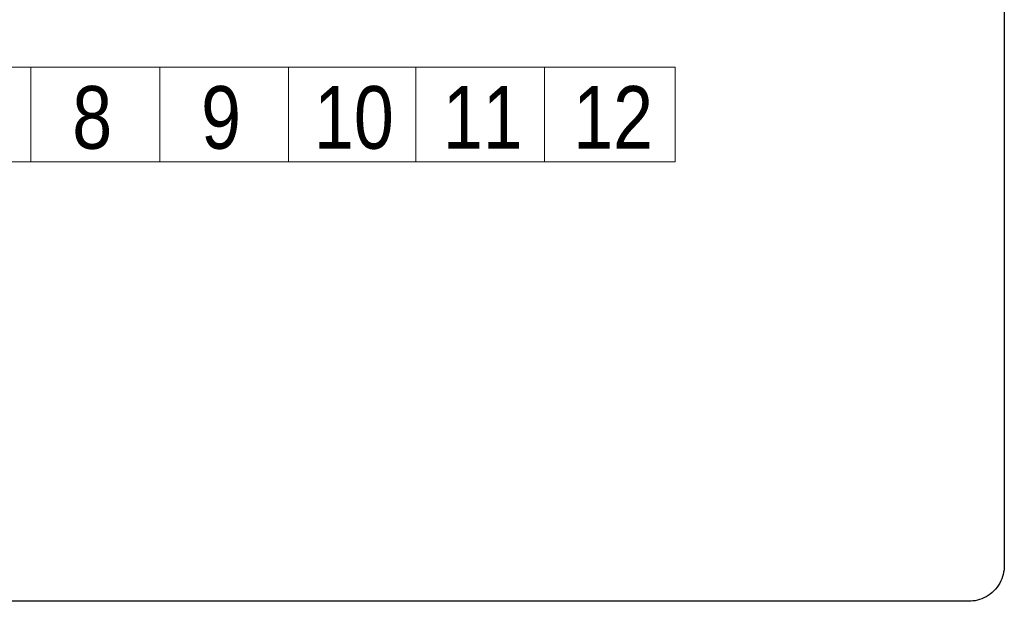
# Model space of a CAD drawing. Header units: centimetres. Extents: x -65222 to -44487, y -149615 to -110728.
# Tile 85 of 98: x -45963 to -45825, y -118025 to -117943. Entities that reach past the tile are written whole.
import ezdxf

# ---------------------------------------------------------------- set-up
doc = ezdxf.new("R2010")
doc.units = ezdxf.units.CM
for name, color, linetype, lineweight in [('2DE_OBJ_Eti-Apparatus', 7, 'Continuous', 25), ('2DE_TXTMARK', 7, 'Continuous', 9), ('ZRE SCHEMATY', 7, 'Continuous', 9)]:
    doc.layers.add(name, color=color, linetype=linetype, lineweight=lineweight)
doc.styles.add('CP_ATTR', font='arial.ttf')
doc.styles.get("Standard").update_dxf_attribs({"font": 'ARIALN.TTF'})

# ---------------------------------------------------------------- blocks, each defined once
blk = doc.blocks.new('2de_eti_9_2423_fj6mmc9')
for p, q in [((296.94, 248.15), (296.94, -6.85)), ((291.94, -11.85), (-8.06, -11.85))]:
    blk.add_line(p, q)
blk.add_lwpolyline([(296.94, -6.85), (296.93, -7.15), (296.9, -7.45), (296.85, -7.76), (296.79, -8.07), (296.7, -8.38), (296.59, -8.69), (296.45, -9), (296.3, -9.3), (296.12, -9.59), (295.93, -9.87), (295.71, -10.13), (295.47, -10.39), (295.22, -10.62), (294.95, -10.84), (294.67, -11.03), (294.38, -11.21), (294.08, -11.37), (293.78, -11.5), (293.47, -11.61), (293.16, -11.7), (292.85, -11.77), (292.54, -11.81), (292.24, -11.84), (291.94, -11.85)])
at = {"style": 'CP_ATTR', "flags": 9}
for tag in ['EL-STATUS', 'FUNCTION', 'ARTICLE-2', 'ARTICLE-1', 'WEIGHT', 'IP', 'CURRENT', 'LINK', 'OTHER', 'CHARACTER', 'POWER', 'VOLTAGE', 'PRODUCER', 'ORDER-NO', 'PRODUCT-TYPE', 'ARTICLE', 'GROUP', 'NUMBER', 'NAME']:
    blk.add_attdef(tag, (-13.09, -11.87), '', height=0.00005, dxfattribs=at)
at = {"layer": '2DE_TXTMARK', "style": 'CP_ATTR', "width": 0.8, "flags": 8}
blk.add_attdef('VERTOM', (-6.19, 224.07), '', height=15, dxfattribs=at)

msp = doc.modelspace()

# ---------------------------------------------------------------- linework, layer by layer
at = {"layer": 'ZRE SCHEMATY'}
msp.add_lwpolyline([(-46088.01, -117949.86), (-45871.19, -117949.86), (-45871.19, -117963.11), (-46088.01, -117963.11)], close=True, dxfattribs=at)
for points in [[(-45961.53, -117963.11), (-45961.53, -117949.86)], [(-45943.46, -117963.11), (-45943.46, -117949.86)], [(-45925.39, -117963.11), (-45925.39, -117949.86)], [(-45907.55, -117963.11), (-45907.55, -117949.86)], [(-45889.48, -117963.11), (-45889.48, -117949.86)]]:
    msp.add_lwpolyline(points, dxfattribs=at)

# ---------------------------------------------------------------- block references
at = {"layer": '2DE_OBJ_Eti-Apparatus'}
msp.add_blockref('2de_eti_9_2423_fj6mmc9', (-46121.95, -118012.92), dxfattribs=at)

# ---------------------------------------------------------------- texts
at = {"layer": 'ZRE SCHEMATY', "lineweight": -3}
for s, p in [('8', (-45955.73, -117961.29)), ('9', (-45937.66, -117961.29)), ('10', (-45921.83, -117961.29)), ('11', (-45903.76, -117961.29)), ('12', (-45885.47, -117961.29))]:
    msp.add_text(s, height=8.79, dxfattribs=at).set_placement(p)

doc.saveas('drawing.dxf')
